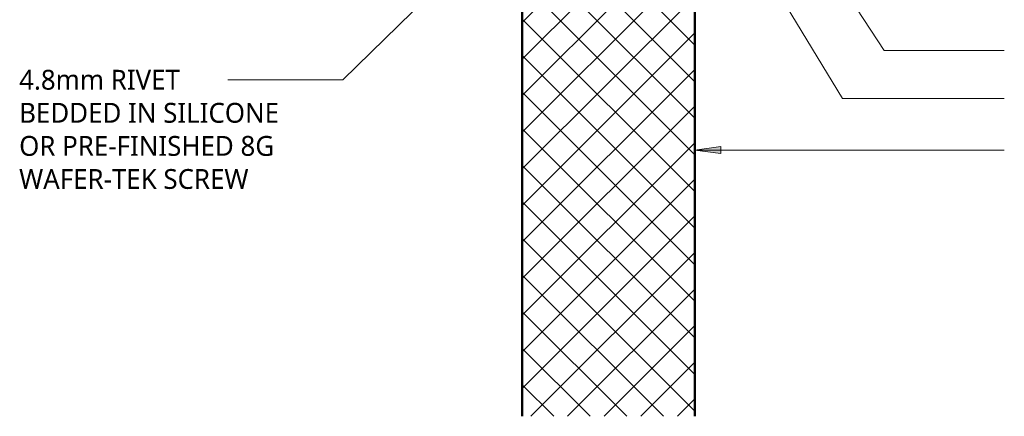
# Model space of a CAD drawing. Header units: millimetres. Extents: x -419 to 976, y -38 to 646.
# Tile 1 of 5: x -419 to 151, y -38 to 192. Entities that reach past the tile are written whole.
import ezdxf

# ---------------------------------------------------------------- set-up
doc = ezdxf.new("R2010")
doc.units = ezdxf.units.MM
for name, color, linetype, lineweight in [('A-DETL', 90, 'Continuous', 13), ('A-DETL-GENF', 92, 'Continuous', 13), ('G-ANNO-TEXT', 231, 'Continuous', 9)]:
    doc.layers.add(name, color=color, linetype=linetype, lineweight=lineweight)
doc.styles.add('Yu Gothic', font='Yu Gothic.ttf', dxfattribs={"height": 11.5})

msp = doc.modelspace()

# ---------------------------------------------------------------- hatches: boundary and pattern name
at = {"layer": 'A-DETL-GENF'}
h = msp.add_hatch(dxfattribs=at)
h.set_pattern_fill('FP_1', color=253, style=0, pattern_type=2)
h.set_pattern_definition([(45, (0, 0), (-10.6066, 10.6066), []), (135, (0, 0), (-10.6066, -10.6066), [])])
h.paths.add_polyline_path([(-28.26, -38.41), (-28.26, 407.22), (-128.26, 407.22), (-128.26, -38.41), (-116.41, -38.41)])
at = {"layer": 'G-ANNO-TEXT'}
msp.add_hatch(color=7, dxfattribs=at).paths.add_polyline_path([(-28.28, 115.96), (-13.28, 113.98), (-13.28, 117.93)])

# ---------------------------------------------------------------- linework, layer by layer
at = {"layer": 'A-DETL', "lineweight": 50}
for p, q in [((-128.26, 407.22), (-128.26, -38.41)), ((-28.26, -38.41), (-28.26, 407.22))]:
    msp.add_line(p, q, dxfattribs=at)
at = {"layer": 'G-ANNO-TEXT', "color": 7}
for p, q in [((-25.39, 337.45), (81.3, 173.67)), ((-134.97, 251.8), (-232.29, 156.72)), ((-7.71, 253.12), (57.18, 145.86)), ((81.3, 173.67), (150.99, 173.67)), ((-251.69, 156.72), (-312.34, 156.72)), ((-232.29, 156.72), (-251.69, 156.72)), ((57.18, 145.86), (150.99, 145.86)), ((-13.28, 117.93), (-28.28, 115.96)), ((-28.28, 115.96), (-13.28, 113.98)), ((-28.28, 115.96), (150.99, 115.96)), ((-13.28, 113.98), (-13.28, 117.93))]:
    msp.add_line(p, q, dxfattribs=at)

# ---------------------------------------------------------------- texts
at = {"layer": 'G-ANNO-TEXT', "color": 7, "char_height": 11.5, "attachment_point": 1, "style": 'Yu Gothic', "bg_fill": 3, "box_fill_scale": 1.25, "bg_fill_color": 256, "bg_fill_true_color": 13158600, "bg_fill_transparency": 0}
for s, insert, width in [('4.8mm RIVET ', (-419.73, 162.47), 117.8481), ('BEDDED IN SILICONE ', (-419.73, 143.29), 191.2025), ('OR PRE-FINISHED 8G ', (-419.73, 124.11), 191.2025), ('WAFER-TEK SCREW', (-419.73, 104.93), 174.367)]:
    msp.add_mtext(s, dxfattribs=dict(at, insert=insert, width=width))

doc.saveas('drawing.dxf')
